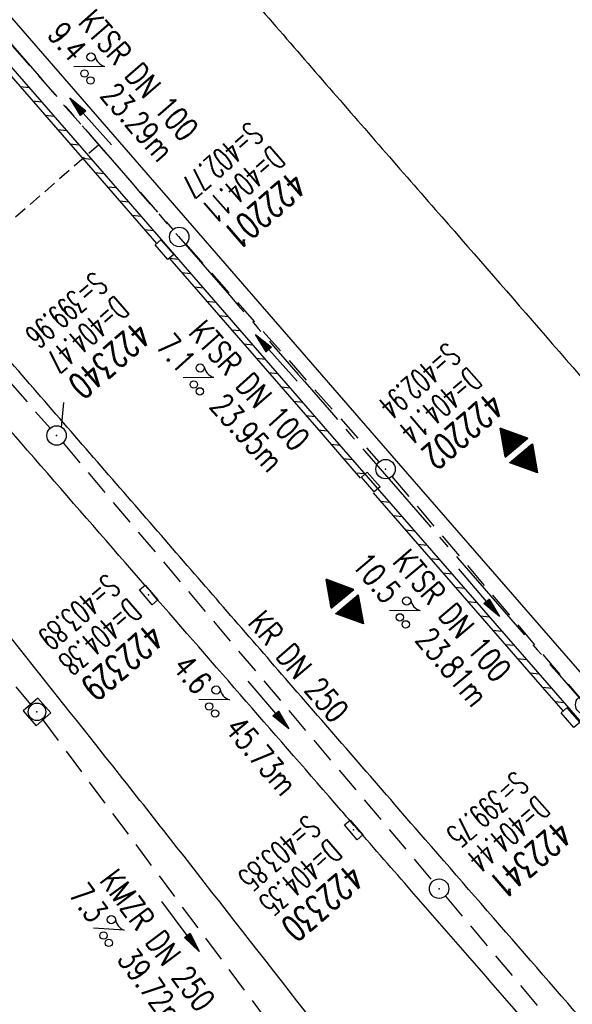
# Model space of a CAD drawing. Extents: x 450316 to 454644, y 428795 to 436505.
# Tile 166 of 256: x 451512 to 451555, y 434669 to 434745. Entities that reach past the tile are written whole.
import ezdxf
from ezdxf.enums import TextEntityAlignment as Align

# ---------------------------------------------------------------- set-up
doc = ezdxf.new("R2010")
doc.units = 0
doc.header["$LTSCALE"] = 2
doc.header["$MEASUREMENT"] = 0
for name, pattern in [('ACHSE', [5.5, 4, -0.5, 0.5, -0.5]), ('AUSGEZOGEN', [0]), ('GESTRICH-X2', [1.5, 1, -0.5]), ('GESTRICHELT', [0.75, 0.5, -0.25])]:
    doc.linetypes.add(name, pattern=pattern)
doc.layers.get('0').update_dxf_attribs({"linetype": 'CONTINUOUS'})
for name, color, linetype in [('ACHSETOP', 1, 'ACHSE'), ('FBR', 8, 'CONTINUOUS'), ('GEF', 1, 'AUSGEZOGEN'), ('HEKTOM', 1, 'GESTRICHELT'), ('KANAL', 7, 'GESTRICH-X2'), ('PFEIL', 7, 'CONTINUOUS'), ('RINNE', 8, 'CONTINUOUS'), ('SCHACHTNR', 6, 'CONTINUOUS'), ('SCHSYMBOL', 7, 'CONTINUOUS'), ('TEXTO', 4, 'CONTINUOUS'), ('TEXTU', 4, 'CONTINUOUS')]:
    doc.layers.add(name, color=color, linetype=linetype)
doc.styles.add('ROMANS', font='romans.shx', dxfattribs={"width": 0.8})

# ---------------------------------------------------------------- blocks, each defined once
blk = doc.blocks.new('PROM')
blk.add_line((1.566, 1.817), (0.019, 0.015))
for centre, radius in [((0.317, 1.51), 0.317), ((0.943, 0.291), 0.283), ((1.645, 0.287), 0.283)]:
    blk.add_circle(centre, radius)
blk.add_arc((0.992, 2.682), 1.033, 239.14139, 303.35492)
blk = doc.blocks.new('PFEIL2')
at = {"color": 0}
for p, q in [((0.88, 0.002), (-2.401, -0.012)), ((0.881, -0.271), (0.879, 0.276)), ((0.879, 0.276), (2.429, 0.009)), ((0.911, 0.27), (0.879, 0.265)), ((0.965, 0.261), (0.879, 0.246)), ((1.019, 0.252), (0.879, 0.228)), ((1.073, 0.242), (0.879, 0.209)), ((1.127, 0.233), (0.879, 0.191)), ((1.181, 0.224), (0.879, 0.172)), ((1.235, 0.214), (0.879, 0.154)), ((1.289, 0.205), (0.879, 0.135)), ((1.343, 0.196), (0.879, 0.117)), ((1.397, 0.187), (0.879, 0.098)), ((1.451, 0.177), (0.879, 0.08)), ((1.505, 0.168), (0.879, 0.061)), ((1.559, 0.159), (0.88, 0.043)), ((1.613, 0.149), (0.88, 0.024)), ((1.668, 0.14), (0.88, 0.006)), ((1.722, 0.131), (0.88, -0.013)), ((1.776, 0.121), (0.88, -0.031)), ((1.83, 0.112), (0.88, -0.05)), ((1.884, 0.103), (0.88, -0.068)), ((1.938, 0.094), (0.88, -0.087)), ((1.992, 0.084), (0.88, -0.105)), ((2.046, 0.075), (0.88, -0.124)), ((2.1, 0.066), (0.88, -0.142)), ((2.154, 0.056), (0.88, -0.161)), ((2.208, 0.047), (0.88, -0.179)), ((2.262, 0.038), (0.881, -0.198)), ((2.316, 0.029), (0.881, -0.216)), ((2.37, 0.019), (0.881, -0.235)), ((2.424, 0.01), (0.881, -0.253)), ((2.429, 0.009), (0.881, -0.271))]:
    blk.add_line(p, q, dxfattribs=at)
blk = doc.blocks.new('GST')
at = {"color": 0}
blk.add_circle((0, 0), 0.75, dxfattribs=at)
blk.add_point((0, 0), dxfattribs=at)
blk = doc.blocks.new('17')
blk.add_lwpolyline([(-0.755, -1.218), (0.748, -1.218), (0.748, -1.801), (-0.755, -1.801)], close=True)
blk.add_blockref('GST', (0, 0))
blk = doc.blocks.new('10')
blk.add_blockref('GST', (0, 0))
blk = doc.blocks.new('30')
at = {"color": 0}
for p, q in [((-0.75, -0.29), (-0.75, 0.293)), ((-0.75, 0.293), (0.753, 0.293)), ((0.753, 0.293), (0.753, -0.29)), ((0.753, -0.29), (-0.75, -0.29))]:
    blk.add_line(p, q, dxfattribs=at)
blk.add_point((0, 0), dxfattribs=at)
blk = doc.blocks.new('20')
blk.add_lwpolyline([(-0.754, -0.751), (0.754, -0.751), (0.754, 0.75), (-0.754, 0.75)], close=True)
blk.add_circle((0, 0), 0.676)
blk.add_point((0, 0))
blk = doc.blocks.new('*X34')
at = {"color": 0}
for p, q in [((377.535, 181.755), (378.074, 182.294)), ((377.547, 181.776), (378.071, 182.299)), ((377.559, 181.796), (378.067, 182.305)), ((377.571, 181.817), (378.064, 182.31)), ((377.583, 181.838), (378.061, 182.316)), ((377.595, 181.859), (378.058, 182.322)), ((377.607, 181.88), (378.054, 182.327)), ((377.619, 181.901), (378.051, 182.333)), ((377.631, 181.922), (378.048, 182.338)), ((377.644, 181.943), (378.045, 182.344)), ((377.656, 181.964), (378.041, 182.35)), ((377.668, 181.985), (378.038, 182.355)), ((377.68, 182.006), (378.035, 182.361)), ((377.692, 182.027), (378.032, 182.366)), ((377.704, 182.047), (378.028, 182.372)), ((377.716, 182.068), (378.025, 182.378)), ((377.728, 182.089), (378.022, 182.383)), ((377.74, 182.11), (378.019, 182.389)), ((377.752, 182.131), (378.016, 182.394)), ((377.764, 182.152), (378.012, 182.4)), ((377.776, 182.173), (378.009, 182.406)), ((377.788, 182.194), (378.006, 182.411)), ((377.8, 182.215), (378.003, 182.417)), ((377.813, 182.236), (377.999, 182.422)), ((377.825, 182.257), (377.996, 182.428)), ((377.837, 182.277), (377.993, 182.434)), ((377.849, 182.298), (377.99, 182.439)), ((377.861, 182.319), (377.986, 182.445)), ((377.873, 182.34), (377.983, 182.45)), ((377.885, 182.361), (377.98, 182.456)), ((377.897, 182.382), (377.977, 182.462)), ((377.909, 182.403), (377.973, 182.467)), ((377.921, 182.424), (377.97, 182.473)), ((377.933, 182.445), (377.967, 182.478)), ((377.945, 182.466), (377.964, 182.484)), ((377.107, 180.991), (378.197, 182.081)), ((377.112, 181.023), (378.187, 182.097)), ((377.116, 180.991), (378.2, 182.075)), ((377.124, 181.044), (378.184, 182.103)), ((377.125, 180.991), (378.203, 182.069)), ((377.133, 180.991), (378.206, 182.064)), ((377.136, 181.065), (378.181, 182.109)), ((377.142, 180.991), (378.21, 182.058)), ((377.148, 181.085), (378.177, 182.114)), ((377.151, 180.991), (378.213, 182.053)), ((377.16, 180.991), (378.216, 182.047)), ((377.161, 181.106), (378.174, 182.12)), ((377.169, 180.991), (378.219, 182.041)), ((377.173, 181.127), (378.171, 182.125)), ((377.178, 180.991), (378.223, 182.036)), ((377.185, 181.148), (378.168, 182.131)), ((377.186, 180.991), (378.226, 182.03)), ((377.195, 180.991), (378.229, 182.025)), ((377.197, 181.169), (378.164, 182.137)), ((377.204, 180.991), (378.232, 182.019)), ((377.209, 181.19), (378.161, 182.142)), ((377.213, 180.991), (378.236, 182.013)), ((377.221, 181.211), (378.158, 182.148)), ((377.222, 180.991), (378.239, 182.008)), ((377.231, 180.991), (378.242, 182.002)), ((377.233, 181.232), (378.155, 182.153)), ((377.239, 180.991), (378.245, 181.997)), ((377.245, 181.253), (378.151, 182.159)), ((377.248, 180.991), (378.248, 181.991)), ((377.257, 181.274), (378.148, 182.165)), ((377.257, 180.991), (378.252, 181.985)), ((377.266, 180.991), (378.255, 181.98)), ((377.269, 181.295), (378.145, 182.17)), ((377.275, 180.991), (378.258, 181.974)), ((377.281, 181.316), (378.142, 182.176)), ((377.284, 180.991), (378.261, 181.969)), ((377.292, 180.991), (378.265, 181.963)), ((377.293, 181.336), (378.138, 182.181)), ((377.301, 180.991), (378.268, 181.957)), ((377.305, 181.357), (378.135, 182.187)), ((377.31, 180.991), (378.271, 181.952)), ((377.318, 181.378), (378.132, 182.193)), ((377.319, 180.991), (378.274, 181.946)), ((377.328, 180.991), (378.278, 181.941)), ((377.33, 181.399), (378.129, 182.198)), ((377.337, 180.991), (378.281, 181.935)), ((377.342, 181.42), (378.126, 182.204)), ((377.346, 180.991), (378.284, 181.929)), ((377.354, 181.441), (378.122, 182.209)), ((377.354, 180.991), (378.287, 181.924)), ((377.363, 180.991), (378.291, 181.918)), ((377.366, 181.462), (378.119, 182.215)), ((377.372, 180.991), (378.294, 181.913)), ((377.378, 181.483), (378.116, 182.221)), ((377.381, 180.991), (378.297, 181.907)), ((377.39, 181.504), (378.113, 182.226)), ((377.39, 180.991), (378.3, 181.901)), ((377.399, 180.991), (378.303, 181.896)), ((377.402, 181.525), (378.109, 182.232)), ((377.407, 180.991), (378.307, 181.89)), ((377.414, 181.546), (378.106, 182.238)), ((377.416, 180.991), (378.31, 181.884)), ((377.425, 180.991), (378.313, 181.879)), ((377.426, 181.566), (378.103, 182.243)), ((377.434, 180.991), (378.316, 181.873)), ((377.438, 181.587), (378.1, 182.249)), ((377.443, 180.991), (378.32, 181.868)), ((377.45, 181.608), (378.096, 182.254)), ((377.452, 180.991), (378.323, 181.862)), ((377.46, 180.991), (378.326, 181.856)), ((377.462, 181.629), (378.093, 182.26)), ((377.469, 180.991), (378.329, 181.851)), ((377.474, 181.65), (378.09, 182.266)), ((377.478, 180.991), (378.333, 181.845)), ((377.487, 181.671), (378.087, 182.271)), ((377.487, 180.991), (378.336, 181.84)), ((377.496, 180.991), (378.339, 181.834)), ((377.499, 181.692), (378.083, 182.277)), ((377.505, 180.991), (378.342, 181.828)), ((377.511, 181.713), (378.08, 182.282)), ((377.513, 180.991), (378.346, 181.823)), ((377.522, 180.991), (378.349, 181.817)), ((377.523, 181.734), (378.077, 182.288)), ((377.531, 180.991), (378.352, 181.812)), ((377.54, 180.991), (378.355, 181.806)), ((377.549, 180.991), (378.358, 181.8)), ((377.558, 180.991), (378.362, 181.795)), ((377.566, 180.991), (378.365, 181.789)), ((377.575, 180.991), (378.368, 181.784)), ((377.584, 180.991), (378.371, 181.778)), ((377.593, 180.991), (378.375, 181.772)), ((377.602, 180.991), (378.378, 181.767)), ((377.611, 180.991), (378.381, 181.761)), ((377.62, 180.991), (378.384, 181.756)), ((377.628, 180.991), (378.388, 181.75)), ((377.637, 180.991), (378.391, 181.744)), ((377.646, 180.991), (378.394, 181.739)), ((377.655, 180.991), (378.397, 181.733)), ((377.664, 180.991), (378.401, 181.728)), ((377.673, 180.991), (378.404, 181.722)), ((377.681, 180.991), (378.407, 181.716)), ((377.69, 180.991), (378.41, 181.711)), ((377.699, 180.991), (378.413, 181.705)), ((377.708, 180.991), (378.417, 181.7)), ((377.717, 180.991), (378.42, 181.694)), ((377.726, 180.991), (378.423, 181.688)), ((377.734, 180.991), (378.426, 181.683)), ((377.743, 180.991), (378.43, 181.677)), ((377.752, 180.991), (378.433, 181.672)), ((377.761, 180.991), (378.436, 181.666)), ((377.77, 180.991), (378.439, 181.66)), ((377.779, 180.991), (378.443, 181.655)), ((377.787, 180.991), (378.446, 181.649)), ((377.796, 180.991), (378.449, 181.644)), ((377.805, 180.991), (378.452, 181.638)), ((377.814, 180.991), (378.456, 181.632)), ((377.823, 180.991), (378.459, 181.627)), ((377.832, 180.991), (378.462, 181.621)), ((377.84, 180.991), (378.465, 181.616)), ((377.849, 180.991), (378.468, 181.61)), ((377.858, 180.991), (378.472, 181.604)), ((377.867, 180.991), (378.475, 181.599)), ((377.876, 180.991), (378.478, 181.593)), ((377.885, 180.991), (378.481, 181.588)), ((377.894, 180.991), (378.485, 181.582)), ((377.902, 180.991), (378.488, 181.576)), ((377.911, 180.991), (378.491, 181.571)), ((377.92, 180.991), (378.494, 181.565)), ((377.929, 180.991), (378.498, 181.559)), ((377.938, 180.991), (378.501, 181.554)), ((377.947, 180.991), (378.504, 181.548)), ((377.955, 180.991), (378.507, 181.543)), ((377.964, 180.991), (378.511, 181.537)), ((377.973, 180.991), (378.514, 181.531)), ((377.982, 180.991), (378.517, 181.526)), ((377.991, 180.991), (378.52, 181.52)), ((378, 180.991), (378.523, 181.515)), ((378.008, 180.991), (378.527, 181.509)), ((378.017, 180.991), (378.53, 181.503)), ((378.026, 180.991), (378.533, 181.498)), ((378.035, 180.991), (378.536, 181.492)), ((378.044, 180.991), (378.54, 181.487)), ((378.053, 180.991), (378.543, 181.481)), ((378.061, 180.991), (378.546, 181.475)), ((378.07, 180.991), (378.549, 181.47)), ((378.079, 180.991), (378.553, 181.464)), ((378.088, 180.991), (378.556, 181.459)), ((378.097, 180.991), (378.559, 181.453)), ((378.106, 180.991), (378.562, 181.447)), ((378.114, 180.991), (378.565, 181.442)), ((378.123, 180.991), (378.569, 181.436)), ((378.132, 180.991), (378.572, 181.431)), ((378.141, 180.991), (378.575, 181.425)), ((378.15, 180.991), (378.578, 181.419)), ((378.159, 180.991), (378.582, 181.414)), ((378.168, 180.991), (378.585, 181.408)), ((378.176, 180.991), (378.588, 181.403)), ((378.185, 180.991), (378.591, 181.397)), ((378.194, 180.991), (378.595, 181.391)), ((378.203, 180.991), (378.598, 181.386)), ((378.212, 180.991), (378.601, 181.38)), ((378.221, 180.991), (378.604, 181.375)), ((378.229, 180.991), (378.608, 181.369)), ((378.238, 180.991), (378.611, 181.363)), ((378.247, 180.991), (378.614, 181.358)), ((378.256, 180.991), (378.617, 181.352)), ((378.265, 180.991), (378.62, 181.347)), ((378.274, 180.991), (378.624, 181.341)), ((378.282, 180.991), (378.627, 181.335)), ((378.291, 180.991), (378.63, 181.33)), ((378.3, 180.991), (378.633, 181.324)), ((378.309, 180.991), (378.637, 181.319)), ((378.318, 180.991), (378.64, 181.313)), ((378.327, 180.991), (378.643, 181.307)), ((378.335, 180.991), (378.646, 181.302)), ((378.344, 180.991), (378.65, 181.296)), ((378.353, 180.991), (378.653, 181.291)), ((378.362, 180.991), (378.656, 181.285)), ((378.371, 180.991), (378.659, 181.279)), ((378.38, 180.991), (378.663, 181.274)), ((378.388, 180.991), (378.666, 181.268)), ((378.397, 180.991), (378.669, 181.262)), ((378.406, 180.991), (378.672, 181.257)), ((378.415, 180.991), (378.675, 181.251)), ((378.424, 180.991), (378.679, 181.246)), ((378.433, 180.991), (378.682, 181.24)), ((378.442, 180.991), (378.685, 181.234)), ((378.45, 180.991), (378.688, 181.229)), ((378.459, 180.991), (378.692, 181.223)), ((378.468, 180.991), (378.695, 181.218)), ((378.477, 180.991), (378.698, 181.212)), ((378.486, 180.991), (378.701, 181.206)), ((378.495, 180.991), (378.705, 181.201)), ((378.503, 180.991), (378.708, 181.195)), ((378.512, 180.991), (378.711, 181.19)), ((378.521, 180.991), (378.714, 181.184)), ((378.53, 180.991), (378.718, 181.178)), ((378.539, 180.991), (378.721, 181.173)), ((378.548, 180.991), (378.724, 181.167)), ((378.556, 180.991), (378.727, 181.162)), ((378.565, 180.991), (378.73, 181.156)), ((378.574, 180.991), (378.734, 181.15)), ((378.583, 180.991), (378.737, 181.145)), ((378.592, 180.991), (378.74, 181.139)), ((378.601, 180.991), (378.743, 181.134)), ((377.099, 180.568), (377.108, 180.577)), ((377.102, 180.562), (377.117, 180.577)), ((377.106, 180.556), (377.126, 180.577)), ((377.109, 180.551), (377.135, 180.577)), ((377.112, 180.545), (377.144, 180.577)), ((377.115, 180.54), (377.153, 180.577)), ((377.119, 180.534), (377.161, 180.577)), ((377.122, 180.528), (377.17, 180.577)), ((377.125, 180.523), (377.179, 180.577)), ((377.128, 180.517), (377.188, 180.577)), ((377.131, 180.512), (377.197, 180.577)), ((377.135, 180.506), (377.206, 180.577)), ((377.138, 180.5), (377.214, 180.577)), ((377.141, 180.495), (377.223, 180.577)), ((377.144, 180.489), (377.232, 180.577)), ((377.148, 180.484), (377.241, 180.577)), ((377.151, 180.478), (377.25, 180.577)), ((377.154, 180.472), (377.259, 180.577)), ((377.157, 180.467), (377.267, 180.577)), ((377.161, 180.461), (377.276, 180.577)), ((377.164, 180.456), (377.285, 180.577)), ((377.167, 180.45), (377.294, 180.577)), ((377.17, 180.444), (377.303, 180.577)), ((377.174, 180.439), (377.312, 180.577)), ((377.177, 180.433), (377.32, 180.577)), ((377.18, 180.428), (377.329, 180.577)), ((377.183, 180.422), (377.338, 180.577)), ((377.186, 180.416), (377.347, 180.577)), ((377.19, 180.411), (377.356, 180.577)), ((377.193, 180.405), (377.365, 180.577)), ((377.196, 180.4), (377.373, 180.577)), ((377.199, 180.394), (377.382, 180.577)), ((377.203, 180.388), (377.391, 180.577)), ((377.206, 180.383), (377.4, 180.577)), ((377.209, 180.377), (377.409, 180.577)), ((377.212, 180.372), (377.418, 180.577)), ((377.216, 180.366), (377.427, 180.577)), ((377.219, 180.36), (377.435, 180.577)), ((377.222, 180.355), (377.444, 180.577)), ((377.225, 180.349), (377.453, 180.577)), ((377.229, 180.344), (377.462, 180.577)), ((377.232, 180.338), (377.471, 180.577)), ((377.235, 180.332), (377.48, 180.577)), ((377.238, 180.327), (377.488, 180.577)), ((377.241, 180.321), (377.497, 180.577)), ((377.245, 180.315), (377.506, 180.577)), ((377.248, 180.31), (377.515, 180.577)), ((377.251, 180.304), (377.524, 180.577)), ((377.254, 180.299), (377.533, 180.577)), ((377.258, 180.293), (377.541, 180.577)), ((377.261, 180.287), (377.55, 180.577)), ((377.264, 180.282), (377.559, 180.577)), ((377.267, 180.276), (377.568, 180.577)), ((377.271, 180.271), (377.577, 180.577)), ((377.274, 180.265), (377.586, 180.577)), ((377.277, 180.259), (377.594, 180.577)), ((377.28, 180.254), (377.603, 180.577)), ((377.284, 180.248), (377.612, 180.577)), ((377.287, 180.243), (377.621, 180.577)), ((377.29, 180.237), (377.63, 180.577)), ((377.293, 180.231), (377.639, 180.577)), ((377.296, 180.226), (377.647, 180.577)), ((377.3, 180.22), (377.656, 180.577)), ((377.303, 180.215), (377.665, 180.577)), ((377.306, 180.209), (377.674, 180.577)), ((377.309, 180.203), (377.683, 180.577)), ((377.313, 180.198), (377.692, 180.577)), ((377.316, 180.192), (377.701, 180.577)), ((377.319, 180.187), (377.709, 180.577)), ((377.322, 180.181), (377.718, 180.577)), ((377.326, 180.175), (377.727, 180.577)), ((377.329, 180.17), (377.736, 180.577)), ((377.332, 180.164), (377.745, 180.577)), ((377.335, 180.159), (377.754, 180.577)), ((377.339, 180.153), (377.762, 180.577)), ((377.342, 180.147), (377.771, 180.577)), ((377.345, 180.142), (377.78, 180.577)), ((377.348, 180.136), (377.789, 180.577)), ((377.351, 180.131), (377.798, 180.577)), ((377.355, 180.125), (377.807, 180.577)), ((377.358, 180.119), (377.815, 180.577)), ((377.361, 180.114), (377.824, 180.577)), ((377.364, 180.108), (377.833, 180.577)), ((377.368, 180.103), (377.842, 180.577)), ((377.371, 180.097), (377.851, 180.577)), ((377.374, 180.091), (377.86, 180.577)), ((377.377, 180.086), (377.868, 180.577)), ((377.381, 180.08), (377.877, 180.577)), ((377.384, 180.075), (377.886, 180.577)), ((377.387, 180.069), (377.895, 180.577)), ((377.39, 180.063), (377.904, 180.577)), ((377.394, 180.058), (377.913, 180.577)), ((377.397, 180.052), (377.921, 180.577)), ((377.4, 180.047), (377.93, 180.577)), ((377.403, 180.041), (377.939, 180.577)), ((377.406, 180.035), (377.948, 180.577)), ((377.41, 180.03), (377.957, 180.577)), ((377.413, 180.024), (377.966, 180.577)), ((377.416, 180.018), (377.975, 180.577)), ((377.419, 180.013), (377.983, 180.577)), ((377.423, 180.007), (377.992, 180.577)), ((377.426, 180.002), (378.001, 180.577)), ((377.429, 179.996), (378.01, 180.577)), ((377.432, 179.99), (378.019, 180.577)), ((377.436, 179.985), (378.028, 180.577)), ((377.439, 179.979), (378.036, 180.577)), ((377.442, 179.974), (378.045, 180.577)), ((377.445, 179.968), (378.054, 180.577)), ((377.449, 179.962), (378.063, 180.577)), ((377.452, 179.957), (378.072, 180.577)), ((377.455, 179.951), (378.081, 180.577)), ((377.458, 179.946), (378.089, 180.577)), ((377.461, 179.94), (378.098, 180.577)), ((377.465, 179.934), (378.107, 180.577)), ((377.468, 179.929), (378.116, 180.577)), ((377.471, 179.923), (378.125, 180.577)), ((377.474, 179.918), (378.134, 180.577)), ((377.478, 179.912), (378.142, 180.577)), ((377.481, 179.906), (378.151, 180.577)), ((377.484, 179.901), (378.16, 180.577)), ((377.487, 179.895), (378.169, 180.577)), ((377.491, 179.89), (378.178, 180.577)), ((377.494, 179.884), (378.187, 180.577)), ((377.497, 179.878), (378.196, 180.577)), ((377.5, 179.873), (378.204, 180.577)), ((377.504, 179.867), (378.213, 180.577)), ((377.507, 179.862), (378.222, 180.577)), ((377.51, 179.856), (378.231, 180.577)), ((377.513, 179.85), (378.24, 180.577)), ((377.516, 179.845), (378.249, 180.577)), ((377.52, 179.839), (378.257, 180.577)), ((377.523, 179.834), (378.266, 180.577)), ((377.526, 179.828), (378.275, 180.577)), ((377.529, 179.822), (378.284, 180.577)), ((377.533, 179.817), (378.293, 180.577)), ((377.536, 179.811), (378.302, 180.577)), ((377.539, 179.806), (378.31, 180.577)), ((377.542, 179.8), (378.319, 180.577)), ((377.546, 179.794), (378.328, 180.577)), ((377.549, 179.789), (378.337, 180.577)), ((377.552, 179.783), (378.346, 180.577)), ((377.555, 179.778), (378.355, 180.577)), ((377.559, 179.772), (378.363, 180.577)), ((377.562, 179.766), (378.372, 180.577)), ((377.565, 179.761), (378.381, 180.577)), ((377.568, 179.755), (378.39, 180.577)), ((377.571, 179.75), (378.399, 180.577)), ((377.575, 179.744), (378.408, 180.577)), ((377.578, 179.738), (378.416, 180.577)), ((377.581, 179.733), (378.425, 180.577)), ((377.584, 179.727), (378.434, 180.577)), ((377.588, 179.722), (378.443, 180.577)), ((377.591, 179.716), (378.452, 180.577)), ((377.594, 179.71), (378.461, 180.577)), ((377.597, 179.705), (378.47, 180.577)), ((377.601, 179.699), (378.478, 180.577)), ((377.604, 179.693), (378.487, 180.577)), ((377.607, 179.688), (378.496, 180.577)), ((377.61, 179.682), (378.505, 180.577)), ((377.614, 179.677), (378.514, 180.577)), ((377.617, 179.671), (378.523, 180.577)), ((377.62, 179.665), (378.531, 180.577)), ((377.623, 179.66), (378.54, 180.577)), ((377.626, 179.654), (378.549, 180.577)), ((377.63, 179.649), (378.558, 180.577)), ((377.633, 179.643), (378.567, 180.577)), ((377.636, 179.637), (378.576, 180.577)), ((377.639, 179.632), (378.584, 180.577)), ((377.643, 179.626), (378.593, 180.577)), ((377.646, 179.621), (378.602, 180.577)), ((377.649, 179.615), (378.611, 180.577)), ((377.652, 179.609), (378.62, 180.577)), ((377.656, 179.604), (378.629, 180.577)), ((377.659, 179.598), (378.637, 180.577)), ((377.662, 179.593), (378.646, 180.577)), ((377.665, 179.587), (378.655, 180.577)), ((377.669, 179.581), (378.664, 180.577)), ((377.672, 179.576), (378.673, 180.577)), ((377.675, 179.57), (378.682, 180.577)), ((377.678, 179.565), (378.69, 180.577)), ((377.681, 179.559), (378.699, 180.577)), ((377.685, 179.553), (378.708, 180.577)), ((377.688, 179.548), (378.717, 180.577)), ((377.691, 179.542), (378.726, 180.577)), ((377.694, 179.537), (378.735, 180.577)), ((377.698, 179.531), (378.744, 180.577)), ((377.701, 179.525), (378.752, 180.577)), ((377.704, 179.52), (378.761, 180.577)), ((377.707, 179.514), (378.77, 180.577)), ((377.711, 179.509), (378.779, 180.577)), ((377.714, 179.503), (378.788, 180.577)), ((377.717, 179.497), (378.797, 180.577)), ((377.72, 179.492), (378.805, 180.577)), ((377.724, 179.486), (378.814, 180.577)), ((378.609, 180.991), (378.747, 181.128)), ((378.618, 180.991), (378.75, 181.122)), ((378.627, 180.991), (378.753, 181.117)), ((378.636, 180.991), (378.756, 181.111)), ((378.645, 180.991), (378.76, 181.106)), ((378.654, 180.991), (378.763, 181.1)), ((378.662, 180.991), (378.766, 181.094)), ((378.671, 180.991), (378.769, 181.089)), ((378.68, 180.991), (378.773, 181.083)), ((378.689, 180.991), (378.776, 181.078)), ((378.698, 180.991), (378.779, 181.072)), ((378.707, 180.991), (378.782, 181.066)), ((378.716, 180.991), (378.785, 181.061)), ((378.724, 180.991), (378.789, 181.055)), ((378.733, 180.991), (378.792, 181.05)), ((378.742, 180.991), (378.795, 181.044)), ((378.751, 180.991), (378.798, 181.038)), ((378.76, 180.991), (378.802, 181.033)), ((378.769, 180.991), (378.805, 181.027)), ((378.777, 180.991), (378.808, 181.022)), ((378.786, 180.991), (378.811, 181.016)), ((378.795, 180.991), (378.815, 181.01)), ((378.804, 180.991), (378.818, 181.005)), ((378.813, 180.991), (378.821, 180.999)), ((377.733, 179.469), (378.806, 180.542)), ((377.736, 179.464), (378.794, 180.521)), ((377.74, 179.458), (378.781, 180.5)), ((377.743, 179.453), (378.769, 180.479)), ((377.746, 179.447), (378.757, 180.458)), ((377.749, 179.441), (378.745, 180.437)), ((377.753, 179.436), (378.733, 180.416)), ((377.756, 179.43), (378.721, 180.395)), ((377.759, 179.425), (378.709, 180.374)), ((377.762, 179.419), (378.697, 180.353)), ((377.766, 179.413), (378.685, 180.333)), ((377.769, 179.408), (378.673, 180.312)), ((377.772, 179.402), (378.661, 180.291)), ((377.775, 179.396), (378.649, 180.27)), ((377.779, 179.391), (378.637, 180.249)), ((377.782, 179.385), (378.624, 180.228)), ((377.785, 179.38), (378.612, 180.207)), ((377.788, 179.374), (378.6, 180.186)), ((377.791, 179.368), (378.588, 180.165)), ((377.795, 179.363), (378.576, 180.144)), ((377.798, 179.357), (378.564, 180.123)), ((377.801, 179.352), (378.552, 180.103)), ((377.804, 179.346), (378.54, 180.082)), ((377.808, 179.34), (378.528, 180.061)), ((377.811, 179.335), (378.516, 180.04)), ((377.814, 179.329), (378.504, 180.019)), ((377.817, 179.324), (378.492, 179.998)), ((377.821, 179.318), (378.48, 179.977)), ((377.824, 179.312), (378.468, 179.956)), ((377.827, 179.307), (378.455, 179.935)), ((377.83, 179.301), (378.443, 179.914)), ((377.834, 179.296), (378.431, 179.893)), ((377.837, 179.29), (378.419, 179.872)), ((377.84, 179.284), (378.407, 179.852)), ((377.843, 179.279), (378.395, 179.831)), ((377.846, 179.273), (378.383, 179.81)), ((377.85, 179.268), (378.371, 179.789)), ((377.853, 179.262), (378.359, 179.768)), ((377.856, 179.256), (378.347, 179.747)), ((377.859, 179.251), (378.335, 179.726)), ((377.863, 179.245), (378.323, 179.705)), ((377.866, 179.24), (378.311, 179.684)), ((377.869, 179.234), (378.298, 179.663)), ((377.872, 179.228), (378.286, 179.642)), ((377.876, 179.223), (378.274, 179.622)), ((377.879, 179.217), (378.262, 179.601)), ((377.882, 179.212), (378.25, 179.58)), ((377.885, 179.206), (378.238, 179.559)), ((377.889, 179.2), (378.226, 179.538)), ((377.892, 179.195), (378.214, 179.517)), ((377.895, 179.189), (378.202, 179.496)), ((377.898, 179.184), (378.19, 179.475)), ((377.901, 179.178), (378.178, 179.454)), ((377.905, 179.172), (378.166, 179.433)), ((377.908, 179.167), (378.154, 179.412)), ((377.911, 179.161), (378.142, 179.391)), ((377.914, 179.156), (378.129, 179.371)), ((377.918, 179.15), (378.117, 179.35)), ((377.921, 179.144), (378.105, 179.329)), ((377.924, 179.139), (378.093, 179.308)), ((377.927, 179.133), (378.081, 179.287)), ((377.931, 179.128), (378.069, 179.266)), ((377.934, 179.122), (378.057, 179.245)), ((377.937, 179.116), (378.045, 179.224)), ((377.94, 179.111), (378.033, 179.203)), ((377.944, 179.105), (378.021, 179.182)), ((377.947, 179.1), (378.009, 179.161)), ((377.95, 179.094), (377.997, 179.141)), ((377.953, 179.088), (377.985, 179.12)), ((377.956, 179.083), (377.972, 179.099))]:
    blk.add_line(p, q, dxfattribs=at)
blk = doc.blocks.new('HOCHP')
for points in [[(-0.012, 2.235), (-1.148, 0.268), (1.124, 0.268)], [(-0.012, -2.242), (-1.148, -0.275), (1.124, -0.275)]]:
    blk.add_lwpolyline(points, close=True)
at = {"xscale": 1.311372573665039, "yscale": 1.311372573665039, "zscale": 1.311372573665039}
blk.add_blockref('*X34', (-495.658, -237.078), dxfattribs=at)

msp = doc.modelspace()

# ---------------------------------------------------------------- linework, layer by layer
at = {"layer": 'ACHSETOP', "flags": 128}
msp.add_lwpolyline([(451271.766, 435019.042, -0.000001), (451272.365, 435018.353, -0.000032), (451272.387, 435018.328), (451288.791, 434999.463, -0.000002), (451296.993, 434990.03, 0.000007), (451305.195, 434980.597, 0.000007), (451313.397, 434971.165, -0.000007), (451321.599, 434961.732, -0.000007), (451329.801, 434952.299, 0.000007), (451338.003, 434942.866, 0.000007), (451346.205, 434933.433, -0.000007), (451354.407, 434924.001, -0.000007), (451362.609, 434914.568, 0.000011), (451370.811, 434905.135, 0.000001), (451379.013, 434895.702, 0.000001), (451387.215, 434886.27), (451403.62, 434867.404), (451420.024, 434848.539), (451436.428, 434829.674, -0.000013), (451444.63, 434820.241, 0.000007), (451452.832, 434810.808, 0.000007), (451461.034, 434801.376, -0.000007), (451469.236, 434791.943, -0.000007), (451477.438, 434782.51, 0.000007), (451485.64, 434773.077, 0.000007), (451493.842, 434763.645, -0.000007), (451502.044, 434754.212, -0.000007), (451510.246, 434744.779, 0.000007), (451518.448, 434735.346, 0.000007), (451526.65, 434725.914, -0.000007), (451534.852, 434716.481, -0.000007), (451543.054, 434707.048, 0.000011), (451551.256, 434697.615, 0.000001), (451559.458, 434688.182, 0.000001), (451567.66, 434678.75), (451584.065, 434659.884, -0.000001), (451592.267, 434650.452, -0.000001), (451600.469, 434641.019, -0.000011), (451608.671, 434631.586, 0.000013), (451616.873, 434622.153), (451633.277, 434603.288), (451649.681, 434584.423, -0.000013), (451657.883, 434574.99, 0.000007), (451666.085, 434565.557, 0.000007), (451674.287, 434556.124, -0.000007), (451682.489, 434546.692, -0.000007), (451690.691, 434537.259, 0.000006), (451698.893, 434527.826), (451715.297, 434508.961, -0.000015), (451721.01, 434502.39, 0.000008), (451726.723, 434495.82, 0.000958), (451727.518, 434494.909, 0.000181), (451731.723, 434490.114, 0.003894), (451738.179, 434482.871, 0.00247), (451748.503, 434471.583, 0.003793), (451756.233, 434463.34, 0.003129), (451765.742, 434453.478, 0.00313), (451774.532, 434444.586, 0.003132), (451783.429, 434435.81, 0.003134), (451792.435, 434427.146, 0.003132), (451801.553, 434418.591, 0.003131), (451810.774, 434410.155, 0.00313), (451820.102, 434401.832, 0.003133), (451829.541, 434393.621, 0.003138), (451839.066, 434385.542, 0.003131), (451848.69, 434377.585, 0.003125), (451858.432, 434369.733, 0.003124), (451868.271, 434362.004, 0.00313), (451878.187, 434354.413, 0.003138), (451888.199, 434346.945, 0.003133), (451898.32, 434339.593, 0.003131), (451908.525, 434332.373, 0.003131), (451918.818, 434325.282, 0.003132), (451929.206, 434318.316, 0.003136), (451939.668, 434311.489, 0.00313), (451950.209, 434304.797, 0.003123), (451960.857, 434298.223, 0.003128), (451971.589, 434291.781, 0.003137), (451982.371, 434285.491, 0.003139), (451993.235, 434279.335, 0.003133), (452004.198, 434273.303, 0.003123), (452015.227, 434267.413, 0.003125), (452026.323, 434261.665, 0.003132), (452037.503, 434256.05, 0.003138), (452048.733, 434250.584, 0.003134), (452060.02, 434245.265, 0.003122), (452071.413, 434240.069, 0.003127), (452083.62, 434234.685, 0.003578), (452094.349, 434230.124, 0.002702), (452108.409, 434224.354, 0.004189), (452117.528, 434220.758, 0.00053), (452126.341, 434217.378, 0.001569), (452129.323, 434216.249, 0.000008), (452135.115, 434214.077, -0.000025), (452140.907, 434211.904), (452164.314, 434203.123, 0.000006), (452176.018, 434198.733, -0.000007), (452187.722, 434194.343), (452211.129, 434185.563), (452234.536, 434176.783, -0.000012), (452246.24, 434172.393, 0.000007), (452257.944, 434168.002, 0.000002), (452265.746, 434165.075, 0.000001), (452281.351, 434159.222, 0.000005), (452293.055, 434154.832, -0.000007), (452304.759, 434150.442, -0.000019), (452316.463, 434146.052, 0.000015), (452328.166, 434141.661, 0.000002), (452338.097, 434137.936, 0.000001), (452351.573, 434132.881, 0.000004), (452363.277, 434128.491, -0.000006), (452374.981, 434124.101, -0.00002), (452386.684, 434119.71, 0.00002), (452398.388, 434115.32, 0.000006), (452410.092, 434110.93, -0.000004), (452421.796, 434106.54, -0.000001), (452435.272, 434101.485, -0.000002), (452445.203, 434097.76, -0.000015), (452456.906, 434093.369, 0.000019), (452468.61, 434088.979, 0.000007), (452480.314, 434084.589, -0.000006), (452492.018, 434080.199, -0.000002), (452503.721, 434075.809, 0.000002), (452515.425, 434071.419, 0.000006), (452527.129, 434067.029, -0.000007), (452538.833, 434062.639, -0.000019), (452550.536, 434058.248, 0.000015), (452562.24, 434053.858, 0.000002), (452572.171, 434050.133, 0.000001), (452585.647, 434045.078, 0.000004), (452597.351, 434040.688, -0.000006), (452609.055, 434036.298, -0.00002), (452620.758, 434031.907, 0.00002), (452632.462, 434027.517, 0.000006), (452644.166, 434023.127, -0.000004), (452655.87, 434018.737, -0.000001), (452669.346, 434013.682, -0.000002), (452679.277, 434009.957, -0.000015), (452690.981, 434005.567, 0.000014), (452702.684, 434001.176, 0.000011), (452714.388, 433996.786, -0.000001), (452726.092, 433992.396, -0.000007), (452735.031, 433989.043, -0.000005), (452748.181, 433984.11, -0.000156), (452748.221, 433984.095, -0.000005), (452749.498, 433983.615, -0.004183), (452758.692, 433980.071, -0.002721), (452772.748, 433974.429, -0.005081), (452782.771, 433970.223, -0.003908), (452795.7, 433964.522, -0.003912), (452807.05, 433959.304, -0.003907), (452818.331, 433953.902, -0.003903), (452829.522, 433948.327, -0.003904), (452840.62, 433942.58, -0.003907), (452851.631, 433936.658, -0.003909), (452862.543, 433930.568, -0.003906), (452873.352, 433924.312, -0.003899), (452884.081, 433917.876, -0.003907), (452894.713, 433911.271, -0.003917), (452905.212, 433904.518, -0.003914), (452915.606, 433897.601, -0.003904), (452925.914, 433890.505, -0.003895), (452936.108, 433883.251, -0.003902), (452946.169, 433875.853, -0.003909), (452956.117, 433868.296, -0.003904), (452965.957, 433860.575, -0.003908), (452975.671, 433852.704, -0.00391), (452985.257, 433844.687, -0.003909), (452994.717, 433836.52, -0.003908), (453004.051, 433828.203, -0.003902), (453013.251, 433819.744, -0.003901), (453022.321, 433811.14, -0.003907), (453031.261, 433802.39, -0.003913), (453040.05, 433793.514, -0.003909), (453048.995, 433784.194, -0.00418), (453057.218, 433775.343, -0.003621), (453064.799, 433766.924, -0.003001), (453073.811, 433756.645, -0.003775), (453082.931, 433745.954, -0.004894), (453089.822, 433737.587, -0.004962), (453096.584, 433729.038, -0.003805), (453105.204, 433717.738, -0.003005), (453113.364, 433706.734, -0.003643), (453119.973, 433697.569, -0.004174), (453127.227, 433687.17, -0.004295), (453134.105, 433676.947, -0.003507), (453140.018, 433667.855, -0.002688), (453147.586, 433655.895, -0.003695), (453155.363, 433643.251, -0.00538), (453160.547, 433634.47, -0.005332), (453165.53, 433625.601, -0.003667), (453172.541, 433612.577, -0.002679), (453179.095, 433600.023, -0.003501), (453183.992, 433590.355, -0.004313), (453189.196, 433579.668, -0.003909), (453194.743, 433567.786, -0.003909), (453199.853, 433556.378, -0.003909), (453204.783, 433544.892, -0.003903), (453209.809, 433532.66, -0.004384), (453214.103, 433521.695, -0.003423), (453219.661, 433506.825, -0.005955), (453222.694, 433498.219, -0.000145), (453225.568, 433489.736, -0.000252), (453227.219, 433484.852, -0.000085), (453230.064, 433476.416, -0.000405), (453230.656, 433474.653, -0.003646), (453233.571, 433465.744, 0.00217), (453238.424, 433450.758, 0.000006), (453242.327, 433438.883, -0.000007), (453246.23, 433427.008, -0.000012), (453250.132, 433415.133, 0.000009), (453254.035, 433403.258, 0.003001), (453258.01, 433391.404, -0.003002), (453261.985, 433379.55, -0.003008), (453265.815, 433367.653, 0.003009), (453269.646, 433355.757, 0.00001), (453273.549, 433343.882, -0.000019), (453277.452, 433332.007), (453285.257, 433308.257, 0.000005), (453289.16, 433296.382, -0.000004), (453293.063, 433284.507, -0.000001), (453297.412, 433271.275, -0.000001), (453300.869, 433260.756, -0.00001), (453304.771, 433248.881, 0.000008), (453308.674, 433237.006, 0.000011), (453312.577, 433225.131, -0.000004), (453316.48, 433213.256, -0.000007), (453317.957, 433208.761, -0.000002), (453324.285, 433189.506, -0.00006), (453324.748, 433188.095, 0.000004), (453325.212, 433186.684, 0.001409), (453327.806, 433178.862, 0.000842), (453332.205, 433165.794, 0.002106), (453335.59, 433155.932, 0.001506), (453340.42, 433142.182, 0.001603), (453344.587, 433130.552, 0.001566), (453348.928, 433118.674, 0.00157), (453353.282, 433106.987, 0.001563), (453357.73, 433095.275, 0.001555), (453362.245, 433083.606, 0.001558), (453366.823, 433071.988, 0.001562), (453371.477, 433060.391, 0.001561), (453376.206, 433048.816, 0.001565), (453381.007, 433037.273, 0.001565), (453385.878, 433025.763, 0.001563), (453390.82, 433014.287, 0.001561), (453395.838, 433002.832, 0.001559), (453400.927, 432991.41, 0.00156), (453406.083, 432980.028, 0.001563), (453411.315, 432968.669, 0.001565), (453416.612, 432957.354, 0.001562), (453421.976, 432946.082, 0.001558), (453427.424, 432934.813, 0.001559), (453432.943, 432923.577, 0.001564), (453438.516, 432912.409, 0.001566), (453444.163, 432901.268, 0.001564), (453449.888, 432890.145, 0.001558), (453455.356, 432879.682, 0.001394), (453461.537, 432868.025, 0.001724), (453468.567, 432854.963, 0.002516), (453473.461, 432846.052, 0.001346), (453478.156, 432837.657, 0.000835), (453485.787, 432824.152, 0.000825), (453493.393, 432810.794, 0.001335), (453498.128, 432802.562, 0.002522), (453503.255, 432793.804, 0.001723), (453510.868, 432781.051, 0.001395), (453517.698, 432769.769, 0.001557), (453523.875, 432759.701, 0.001564), (453531.451, 432747.524, 0.002105), (453537.147, 432738.516, 0.001027), (453545.205, 432725.948, 0.001523), (453550.684, 432717.498, 0.000001), (453550.839, 432717.261, 0.000124), (453550.84, 432717.259, 0.000024), (453557.597, 432706.912, -0.000007), (453564.355, 432696.566, -0.000001), (453571.19, 432686.101, 0.000005), (453578.025, 432675.635, 0.000012), (453584.861, 432665.17, -0.000012), (453591.696, 432654.704, -0.000004), (453598.531, 432644.238, 0.000004), (453605.366, 432633.773, 0.000001), (453612.202, 432623.307, -0.000001), (453619.037, 432612.841, -0.000004), (453625.872, 432602.376, 0.000003), (453632.707, 432591.91), (453646.378, 432570.979, -0.000014), (453650.935, 432564.001, -0.000007), (453660.048, 432550.047, -0.002465), (453666.815, 432539.572, 0.002471), (453673.568, 432529.119, 0.002497), (453680.467, 432518.67, -0.002488), (453687.389, 432508.185, -0.000003), (453694.224, 432497.72, 0.000006), (453701.059, 432487.254), (453714.73, 432466.322, -0.000006), (453721.565, 432455.856, 0.000006), (453728.4, 432445.391, 0.000183), (453728.474, 432445.277, -0.000027), (453728.969, 432444.521, -0.003905), (453733.992, 432436.709, -0.002472), (453741.768, 432424.267, -0.005163), (453747.303, 432415.103, -0.003867), (453754.471, 432402.736, -0.003958), (453760.534, 432391.888, -0.003913), (453766.494, 432380.818, -0.003903), (453772.248, 432369.72, -0.003904), (453777.826, 432358.535, -0.003901), (453783.485, 432346.731, -0.004288), (453788.457, 432335.909, -0.003523), (453794.251, 432322.76, -0.004762), (453798.376, 432312.962, -0.001651), (453802.105, 432303.777, -0.002689), (453804.345, 432298.119, -0.001542), (453805.535, 432295.038, -0.000893), (453807.562, 432289.711, -0.005639), (453811.068, 432280.125, -0.003891), (453815.882, 432266.138, -0.00573), (453819.492, 432254.955, -0.005082), (453823.289, 432242.262, -0.004537), (453827.3, 432227.849, -0.006762), (453829.772, 432218.119, -0.001828), (453832.339, 432207.234, -0.002855), (453833.917, 432200.252, -0.000688), (453834.588, 432197.184, -0.000614), (453835.33, 432193.746, -0.005087), (453837.353, 432183.825, -0.003463), (453840.076, 432169.201, -0.004355), (453841.882, 432158.581, -0.003298), (453844.052, 432144.521, -0.003873), (453845.959, 432130.87, -0.004703), (453847.336, 432119.601, -0.004431), (453848.679, 432106.664, -0.004859), (453849.683, 432094.847, -0.001971), (453850.759, 432079.747, -0.003754), (453851.233, 432071.814, -0.000235), (453851.272, 432071.058, -0.000154), (453851.331, 432069.903, -0.005004), (453851.76, 432059.357, -0.003657), (453852.096, 432044.916, -0.006284), (453852.131, 432034.652, -0.00442), (453851.869, 432020.065, -0.004496), (453851.355, 432005.74, -0.005961), (453850.742, 431994.946, -0.004032), (453849.635, 431980.541, -0.005521), (453848.625, 431970.038, -0.000545), (453848.175, 431965.885, -0.00099), (453847.92, 431963.599, -0.002817), (453847.082, 431956.57, -0.001743), (453845.624, 431945.22, -0.004295), (453844.128, 431934.589, -0.003233), (453841.927, 431920.496, -0.003719), (453839.898, 431908.592, -0.003474), (453837.544, 431895.884, -0.003471), (453834.928, 431882.783, -0.003984), (453832.479, 431871.403, -0.002961), (453829.251, 431857.357, -0.00403), (453826.736, 431847.072, -0.001132), (453824.957, 431840.111, -0.001603), (453823.675, 431835.205, -0.002375), (453822.368, 431830.363, -0.001541), (453820.296, 431822.917, -0.005811), (453817.744, 431814.242, -0.003321), (453813.002, 431799.15, -0.004369), (453808.955, 431786.926, -0.004589), (453804.893, 431775.36, -0.004977), (453800.134, 431762.595, -0.00596), (453795.928, 431752.024, -0.002426), (453790.614, 431739.296, -0.004094), (453787.367, 431731.794, -0.000338), (453786.71, 431730.312, -0.000388), (453786.136, 431729.023, -0.004625), (453782.634, 431721.365, -0.002368), (453775.588, 431706.507, -0.004069), (453770.201, 431695.516, -0.003863), (453764.344, 431684.031, -0.004659), (453758.242, 431672.552, -0.005048), (453752.404, 431662.068, -0.002758), (453744.856, 431648.996, -0.004203), (453739.784, 431640.488, -0.000453), (453738.552, 431638.464, -0.00049), (453737.409, 431636.595, -0.004121), (453733.364, 431630.114, -0.00246), (453726.445, 431619.347, -0.006277), (453720.589, 431610.574, -0.004581), (453712.305, 431598.731, -0.005038), (453704.604, 431588.16, -0.005528), (453697.383, 431578.675, -0.004083), (453688.218, 431567.105, -0.005886), (453681.701, 431559.207, -0.001219), (453676.737, 431553.362, -0.002238), (453674.011, 431550.197, -0.001962), (453670.562, 431546.26, -0.001297), (453665.305, 431540.337, -0.004313), (453658.171, 431532.478, -0.003182), (453648.342, 431521.973, -0.004167), (453639.222, 431512.508, -0.00462), (453630.847, 431504.116, -0.002727), (453619.912, 431493.477, -0.004271), (453612.835, 431486.781, -0.000068), (453609.879, 431484.033, -0.000648), (453609.571, 431483.747, -0.000003), (453600.643, 431475.492, -0.000005), (453594.487, 431469.799), (453576.132, 431452.827), (453557.776, 431435.854), (453539.42, 431418.881), (453521.065, 431401.909, 0.000001), (453511.887, 431393.422, 0.000001), (453502.709, 431384.936, 0.000013), (453493.531, 431376.449, -0.000013), (453484.354, 431367.963, 0), (453475.176, 431359.477, 0), (453465.998, 431350.99), (453447.643, 431334.018, 0.000001), (453438.465, 431325.531, 0.000001), (453429.287, 431317.045, 0.000013), (453420.11, 431308.558, -0.000007), (453410.932, 431300.072, -0.000004), (453403.532, 431293.229, -0.000002), (453392.576, 431283.099, -0.00001), (453383.398, 431274.613, 0.000015), (453374.22, 431266.127, 0.000014), (453365.042, 431257.64, -0.000013), (453355.865, 431249.154, 0), (453343.628, 431237.839, -0.000001), (453337.509, 431232.181), (453319.154, 431215.209, 0.000001), (453309.976, 431206.722, 0.000001), (453300.798, 431198.236, 0.000013), (453291.621, 431189.749, -0.000013), (453282.443, 431181.263, -0.000001), (453273.265, 431172.777, -0.000001), (453264.087, 431164.29), (453245.732, 431147.318), (453227.376, 431130.345), (453209.02, 431113.372, 0.000014), (453199.843, 431104.885, -0.000009), (453190.665, 431096.399, -0.000019), (453181.487, 431087.913, 0.000019), (453172.309, 431079.427, 0.000009), (453163.132, 431070.941, -0.000008), (453153.954, 431062.454), (453135.598, 431045.481, 0.000009), (453134.861, 431044.799, 0.000002), (453130.417, 431040.69, 0.002804), (453126.112, 431036.664, 0.001372), (453117.381, 431028.361, 0.005333), (453110.158, 431021.305, 0.003613), (453099.686, 431010.703, 0.004216), (453091.364, 431002.01, 0.003913), (453082.552, 430992.499, 0.00391), (453074.199, 430983.197, 0.003911), (453065.996, 430973.768, 0.003912), (453057.937, 430964.207, 0.003915), (453050.034, 430954.528, 0.00391), (453042.286, 430944.729, 0.003905), (453034.682, 430934.798, 0.003908), (453027.235, 430924.75, 0.003912), (453019.954, 430914.598, 0.003918), (453012.829, 430904.328, 0.003918), (453005.866, 430893.947, 0.003907), (452999.072, 430883.467, 0.0039), (452992.431, 430872.865, 0.003908), (452985.952, 430862.152, 0.00392), (452979.661, 430851.374, 0.00392), (452973.542, 430840.502, 0.003904), (452967.571, 430829.493, 0.003903), (452961.774, 430818.394, 0.003916), (452956.17, 430807.245, 0.00392), (452950.739, 430796.004, 0.00391), (452945.472, 430784.651, 0.003904), (452940.385, 430773.223, 0.00391), (452935.485, 430761.733, 0.003913), (452930.764, 430750.166, 0.003909), (452926.22, 430738.514, 0.003913), (452921.858, 430726.792, 0.003918), (452917.686, 430715.017, 0.003913), (452913.698, 430703.178, 0.003909), (452909.892, 430691.264, 0.003904), (452906.273, 430679.293, 0.003908), (452902.844, 430667.279, 0.003914), (452899.604, 430655.212, 0.003911), (452896.55, 430643.086, 0.003914), (452893.686, 430630.913, 0.003917), (452891.016, 430618.707, 0.003911), (452890.732, 430617.306, 0.000237), (452886.248, 430594.167, 0.007575), (452884.76, 430585.792, 0.003906), (452882.249, 430569.49)], format="xyb", dxfattribs=at)
at = {"layer": 'FBR', "flags": 128}
for points in [[(450931.016, 435664.254, 0), (450939.285, 435645.95, 0.000057)], [(451603.01, 434662.96, 0.000001), (451617.472, 434646.366, 0.000004), (451625.68, 434636.948, -0.000005), (451633.887, 434627.531, -0.001388)], [(451702.592, 434548.491, -0.000002), (451714.328, 434534.995, -0.000013)], [(451637.46, 434574.009, -0.000002), (451625.436, 434587.823, -0.000008)], [(451372.551, 434928.003, -0.000033), (451380.204, 434919.202, 0.000014), (451387.856, 434910.402, 0.000069), (451395.879, 434901.178, -0.000074), (451403.902, 434891.955, -0.000621), (451412.923, 434881.555, 0.000405), (451421.944, 434871.155, 0.000107), (451428.143, 434864.023, 0.000067), (451438.025, 434852.662, 0.000278), (451446.372, 434843.079, -0.000232), (451454.719, 434833.496, -0.00099), (451462.633, 434824.365, 0.000959), (451470.808, 434814.932, 0.000911), (451477.901, 434806.809, -0.000901), (451484.993, 434798.687, -0.000461), (451493.77, 434788.58, 0.000478), (451502.546, 434778.474, 0.000285), (451510.665, 434769.154, -0.000306), (451518.783, 434759.834, -0.000551), (451526.864, 434750.525, 0.000503), (451535.701, 434740.343, 0.000937), (451544.408, 434730.369, -0.001023), (451552.379, 434721.235, -0.00064), (451560.795, 434711.526, 0.000725)], [(451558.453, 434664.795, 0.000208), (451550.807, 434673.576, -0.00031), (451543.161, 434682.357, -0.00004), (451533.138, 434693.884, -0.000044), (451524.146, 434704.229, -0.000044), (451514.853, 434714.924, 0.000087), (451505.56, 434725.619, 0.000056), (451496.852, 434735.635, 0.00007), (451489.834, 434743.703, 0.000064), (451482.103, 434752.586, -0.000077), (451474.371, 434761.47, -0.000016), (451466.287, 434770.762, 0.000007), (451458.203, 434780.054), (451441.881, 434798.812, 0.000199), (451436.329, 434805.187, 0.0001), (451425.3, 434817.837), (451423.707, 434816.347)], [(451545.652, 434654.157, 0.000026), (451526.585, 434678.519, 0.001987), (451518.214, 434689.127, 0.001065), (451502.472, 434708.826, -0.000371), (451491.935, 434720.953, -0.000621), (451485.663, 434728.199, -0.000046), (451472.864, 434743.028, -0.000935), (451472.229, 434743.766, -0.022412), (451469.097, 434747.773, -0.009323), (451462.196, 434757.861, -0.024934), (451458.326, 434764.445, 0.03915), (451455.74, 434768.57, 0.015672), (451450.233, 434775.529, -0.009502), (451441.01, 434786.892, -0.000545), (451437.849, 434790.95, -0.000171), (451427.783, 434803.913, -0.00539), (451426.008, 434806.253, -0.001906), (451421.084, 434812.941), (451412.469, 434824.685), (451400.318, 434841.311), (451397.751, 434844.77)], [(451606.076, 434610.069, 0.000009), (451592.722, 434625.406, 0.000162)], [(451719.617, 434528.912, 0.000006), (451731.034, 434515.782, 0.001158)], [(451568.228, 434702.954, 0.000041), (451576.379, 434693.583, -0.000049)]]:
    msp.add_lwpolyline(points, format="xyb", dxfattribs=at)
at = {"layer": 'FBR'}
msp.add_lwpolyline([(451586.278, 434627.86, -0.000002), (451573.149, 434642.871, -0.000008), (451570.499, 434645.901, -0.000009), (451565.712, 434651.375, -0.000004), (451554.103, 434664.65, -0.000055), (451542.586, 434677.823, -0.000148), (451538.303, 434682.726, -0.000119), (451537.129, 434684.072, -0.00001), (451522.503, 434700.841, -0.000038), (451514.508, 434710.01, -0.000036), (451506.056, 434719.705, -0.000973), (451497.137, 434729.978, -0.001169), (451489.752, 434738.558, -0.000226), (451482.588, 434746.929, 0.000179), (451473.529, 434757.515, 0.000051), (451466.797, 434765.375, -0.000036), (451457.272, 434776.495, -0.000474), (451457.062, 434776.741, -0.000006), (451441.04, 434795.521, -0.00345), (451435.05, 434802.642, -0.001799), (451423.706, 434816.417)], format="xyb", dxfattribs=at)
msp.add_lwpolyline([(451648.765, 434583.85), (451633.413, 434601.518), (451570.201, 434674.133), (451553.04, 434693.884), (451536.124, 434713.291), (451518.718, 434733.317), (451500.299, 434754.463), (451468.896, 434790.619), (451414.41, 434853.205), (451391.076, 434880.043), (451339.647, 434939.24)], dxfattribs=at)
at = {"layer": 'FBR', "flags": 128}
msp.add_lwpolyline([(451361.006, 434918.413), (451376.122, 434900.988), (451410.667, 434861.352), (451427.287, 434842.159), (451444.406, 434822.516), (451459.884, 434804.704), (451476.966, 434785.103), (451541.058, 434711.382), (451576.401, 434670.801), (451591.181, 434653.793), (451605.802, 434637.023), (451623.56, 434616.591), (451640.093, 434597.508), (451657.072, 434577.992)], dxfattribs=at)
at = {"layer": 'HEKTOM'}
msp.add_line((451518.438, 434735.344), (451488.25, 434709.094), dxfattribs=at)
at = {"layer": 'KANAL'}
for p, q in [((451482, 434750.938), (451514.688, 434713.5)), ((451509.813, 434745.219), (451524.156, 434728.813)), ((451525.156, 434727.688), (451540.063, 434710.906)), ((451490.969, 434718.969), (451513.188, 434692.219)), ((451515.688, 434712.375), (451544.219, 434678.594)), ((451541.063, 434709.781), (451555.5, 434692.781)), ((451514.125, 434691.031), (451536.969, 434660.406)), ((451545.188, 434677.438), (451578.781, 434637.563))]:
    msp.add_line(p, q, dxfattribs=at)
at = {"layer": 'RINNE'}
for p, q in [((451512.372, 434739.841), (451513.1, 434739.767)), ((451513.333, 434738.738), (451514.06, 434738.665)), ((451514.293, 434737.636), (451515.02, 434737.562)), ((451515.253, 434736.533), (451515.981, 434736.46)), ((451516.214, 434735.431), (451516.941, 434735.357)), ((451517.174, 434734.329), (451517.901, 434734.255)), ((451518.134, 434733.226), (451518.861, 434733.152)), ((451519.093, 434732.124), (451519.819, 434732.05)), ((451520.051, 434731.022), (451520.777, 434730.948)), ((451521.009, 434729.919), (451521.735, 434729.846)), ((451521.967, 434728.817), (451522.693, 434728.744)), ((451523.651, 434727.641), (451523.651, 434727.641)), ((451523.909, 434726.61), (451524.609, 434726.539)), ((451524.841, 434725.511), (451525.567, 434725.437)), ((451525.799, 434724.408), (451526.525, 434724.335)), ((451526.757, 434723.306), (451527.483, 434723.233)), ((451527.715, 434722.204), (451528.441, 434722.13)), ((451528.673, 434721.102), (451529.399, 434721.028)), ((451529.631, 434720), (451530.357, 434719.926)), ((451530.589, 434718.897), (451531.315, 434718.824)), ((451531.547, 434717.795), (451532.273, 434717.722)), ((451532.505, 434716.693), (451533.231, 434716.619)), ((451533.463, 434715.591), (451534.189, 434715.517)), ((451534.421, 434714.489), (451535.147, 434714.415)), ((451535.379, 434713.386), (451536.105, 434713.313)), ((451536.339, 434712.284), (451537.066, 434712.21)), ((451537.3, 434711.181), (451538.027, 434711.108)), ((451538.261, 434710.079), (451538.988, 434710.005)), ((451540.183, 434707.874), (451540.91, 434707.8)), ((451541.144, 434706.771), (451541.871, 434706.698)), ((451542.105, 434705.669), (451542.832, 434705.595)), ((451543.066, 434704.566), (451543.793, 434704.493)), ((451544.027, 434703.464), (451544.754, 434703.39)), ((451544.988, 434702.361), (451545.715, 434702.288)), ((451545.949, 434701.259), (451546.676, 434701.185)), ((451546.91, 434700.156), (451547.637, 434700.082)), ((451547.871, 434699.054), (451548.598, 434698.98)), ((451548.832, 434697.951), (451549.559, 434697.877)), ((451549.793, 434696.849), (451550.52, 434696.775)), ((451550.754, 434695.746), (451551.481, 434695.672)), ((451551.715, 434694.644), (451552.442, 434694.57)), ((451552.676, 434693.541), (451553.402, 434693.468)), ((451553.633, 434692.439), (451554.36, 434692.365))]:
    msp.add_line(p, q, dxfattribs=at)
for points in [[(451508.604, 434744.168), (451518.341, 434732.989), (451522.909, 434727.733)], [(451523.895, 434726.598), (451535.747, 434712.963), (451538.625, 434709.66)], [(451539.613, 434708.527), (451552.663, 434693.556), (451554.269, 434691.708)]]:
    msp.add_lwpolyline(points, dxfattribs=at)
at = {"layer": 'SCHACHTNR'}
msp.add_line((451515.565, 434713.573), (451515.761, 434715.48), dxfattribs=at)

# ---------------------------------------------------------------- block references
at = {"layer": 'GEF', "rotation": 39.9927825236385}
for p in [(451550.861, 434711.8), (451537.43, 434700.158)]:
    msp.add_blockref('HOCHP', p, dxfattribs=at)
at = {"layer": 'PFEIL'}
for p, rotation in [((451517.827, 434737.139), 131.1304), ((451532.152, 434718.928), 131.6556), ((451547.784, 434700.834), 310.3095), ((451531.526, 434692.185), 310.1932), ((451524.745, 434675.119), 306.6925000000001)]:
    msp.add_blockref('PFEIL2', p, dxfattribs=dict(at, rotation=rotation))
at = {"layer": 'SCHSYMBOL', "rotation": 311.008}
for name, p in [('17', (451524.654, 434728.249)), ('10', (451515.192, 434712.948)), ('17', (451540.573, 434710.354)), ('30', (451522.293, 434700.664)), ('20', (451513.679, 434691.643)), ('17', (451555.979, 434692.194)), ('30', (451538.106, 434682.55)), ('10', (451544.703, 434678.018))]:
    msp.add_blockref(name, p, dxfattribs=at)
at = {"layer": 'TEXTU'}
for p, rotation in [((451516.504, 434741.364), 311.1304), ((451524.933, 434717.386), 311.6556), ((451540.848, 434699.459), 310.3095), ((451526.138, 434692.597), 310.1932), ((451518.013, 434674.985), 306.6925000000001)]:
    msp.add_blockref('PROM', p, dxfattribs=dict(at, rotation=rotation))

# ---------------------------------------------------------------- texts
at = {"layer": 'SCHACHTNR', "style": 'ROMANS'}
for s, height, width, p in [('S=402.77', 1.8, 0.6, (451530.094, 434737.219)), ('D=404.11', 1.8, 0.6, (451531.75, 434735.344)), ('422201', 2, 0.7, (451533.375, 434733.438)), ('S=399.96', 1.8, 0.6, (451518.091, 434725.656)), ('D=404.47', 1.8, 0.6, (451519.716, 434723.781)), ('422340', 2, 0.7, (451521.372, 434721.875)), ('S=402.94', 1.8, 0.6, (451545.332, 434720.199)), ('D=404.14', 1.8, 0.6, (451546.957, 434718.293)), ('422202', 2, 0.7, (451548.614, 434716.418)), ('S=403.89', 1.8, 0.6, (451519.073, 434702.36)), ('D=404.38', 1.8, 0.6, (451520.698, 434700.485)), ('422329', 2, 0.7, (451522.354, 434698.578)), ('S=399.75', 1.8, 0.6, (451550.587, 434687.154)), ('D=404.44', 1.8, 0.6, (451552.212, 434685.279)), ('S=403.85', 1.8, 0.6, (451534.524, 434683.797)), ('422341', 2, 0.7, (451553.868, 434683.404)), ('D=404.35', 1.8, 0.6, (451536.149, 434681.922)), ('422330', 2, 0.7, (451537.805, 434680.047))]:
    msp.add_text(s, height=height, rotation=221.008, dxfattribs=dict(at, width=width)).set_placement(p)
at = {"layer": 'TEXTO', "style": 'ROMANS', "width": 0.75}
for s, rotation, p in [('KTSR DN 100', 311.1304, (451520.836, 434740.117)), ('KTSR DN 100', 311.6556, (451529.397, 434716.212)), ('KTSR DN 100', 310.3095, (451545.025, 434698.493)), ('KR DN 250', 310.1932, (451533.173, 434694.572)), ('KMZR DN 250', 306.6925, (451522.259, 434673.514))]:
    msp.add_text(s, height=1.8, rotation=rotation, dxfattribs=at).set_placement(p, align=Align.CENTER)
at = {"layer": 'TEXTU', "style": 'ROMANS', "width": 0.75}
for s, rotation, p in [('9.4', 311.1304, (451514.389, 434743.807)), ('23.29m', 311.1304, (451518.482, 434739.119)), ('7.1', 311.6556, (451522.79, 434719.784)), ('23.95m', 311.6556, (451526.915, 434715.159)), ('10.5', 310.3095, (451537.886, 434702.948)), ('23.81m', 310.3095, (451542.792, 434697.167)), ('4.6', 310.1932, (451524.047, 434695.067)), ('45.73m', 310.1932, (451528.078, 434690.317)), ('7.3', 306.6925, (451516.078, 434677.571)), ('39.72m', 306.6925, (451519.796, 434672.571))]:
    msp.add_text(s, height=1.8, rotation=rotation, dxfattribs=at).set_placement(p)

doc.saveas('drawing.dxf')
